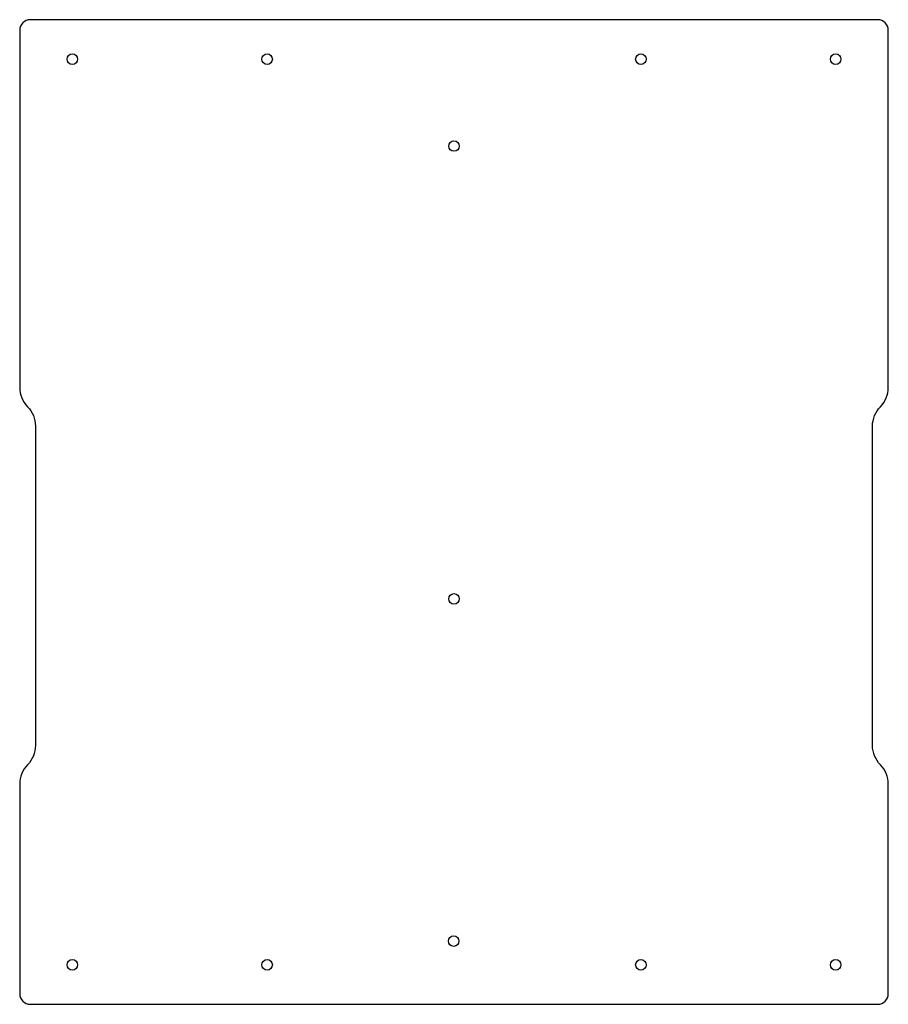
# Model space of a CAD drawing. Header units: millimetres. Extents: x -532 to -367, y 98 to 284.
import ezdxf

# ---------------------------------------------------------------- set-up
doc = ezdxf.new("R2010")
doc.units = ezdxf.units.MM
doc.layers.get('0').update_dxf_attribs({"linetype": 'CONTINUOUS'})

msp = doc.modelspace()

# ---------------------------------------------------------------- linework, layer by layer
msp.add_lwpolyline([(-532.44, 99.5, 0.414214), (-530.44, 97.5), (-369.44, 97.5, 0.414214), (-367.44, 99.5), (-367.44, 139.33, 0.196262), (-368.94, 143, -0.196262), (-370.44, 146.67), (-370.44, 207.33, -0.196262), (-368.94, 211, 0.196262), (-367.44, 214.67), (-367.44, 282.5, 0.414214), (-369.44, 284.5), (-530.44, 284.5, 0.414214), (-532.44, 282.5), (-532.44, 214.67, 0.196262), (-530.94, 211, -0.196262), (-529.44, 207.33), (-529.44, 146.67, -0.196262), (-530.94, 143, 0.196262), (-532.44, 139.33)], format="xyb", close=True)
for centre in [(-522.44, 277), (-485.44, 277), (-414.44, 277), (-377.44, 277), (-449.94, 260.5), (-449.94, 174.5), (-450, 109.5), (-522.44, 105), (-485.44, 105), (-414.44, 105), (-377.44, 105)]:
    msp.add_circle(centre, 1)

doc.saveas('drawing.dxf')
